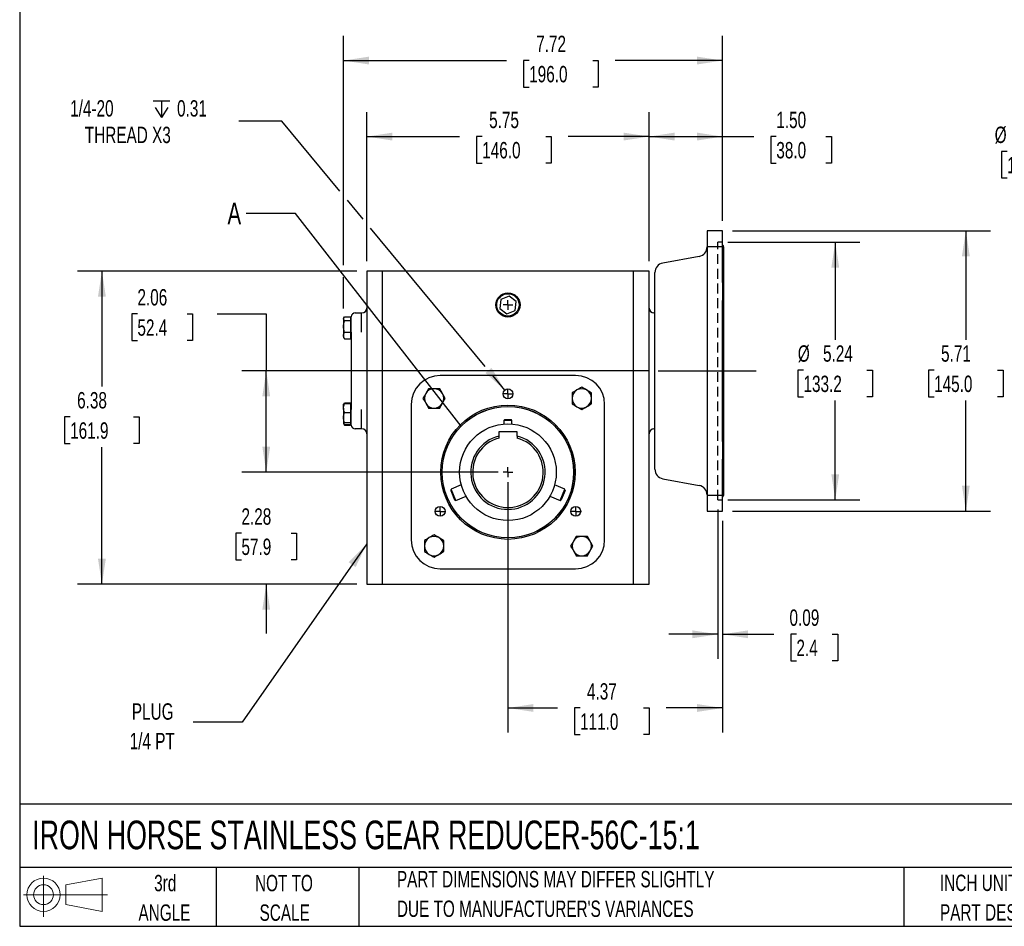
# Model space of a CAD drawing. Header units: inches. Extents: x 1 to 43, y 1 to 33.
# Tile 1 of 10: x 1 to 21, y 1 to 19.5. Entities that reach past the tile are written whole.
import ezdxf

# ---------------------------------------------------------------- set-up
doc = ezdxf.new("R2010")
doc.units = ezdxf.units.IN
doc.header["$LTSCALE"] = 4
doc.header["$MEASUREMENT"] = 0
doc.linetypes.add('CENTERX2', pattern=[0.8, 0.5, -0.1, 0.1, -0.1])
doc.linetypes.add('HIDDEN', pattern=[0.075, 0.05, -0.025])
for name, color, linetype in [('CENTER', 40, 'CENTERX2'), ('HIDDEN', 102, 'HIDDEN'), ('SLD-DEFPOINTS', 7, 'Continuous')]:
    doc.layers.add(name, color=color, linetype=linetype)
doc.layers.add('DIMENSIONS', color=140, linetype='Continuous', lineweight=25)
doc.layers.add('TEXT', color=140, linetype='Continuous', lineweight=25)
doc.styles.add('SLDTEXTSTYLE0', font='TXT', dxfattribs={"width": 0.7})
doc.dimstyles.new('SLDDIMSTYLE0', dxfattribs={"dimtxt": 0.339844, "dimasz": 0.52, "dimexe": 0, "dimexo": 0.0625, "dimgap": 0.084961, "dimtad": 0, "dimtih": 1, "dimtoh": 1, "dimrnd": 1e-09, "dimzin": 12, "dimdsep": 46, "dimtxsty": 'SLDTEXTSTYLE0', "dimsah": 1, "dimcen": 0.09, "dimadec": 0, "dimazin": 3, "dimtfac": 1, "dimtofl": 0, "dimtmove": 0, "dimatfit": 3, "dimfxl": 0, "dimfrac": 2, "dimtolj": 1, "dimtzin": 12, "dimarcsym": 0})
doc.dimstyles.new('SLDDIMSTYLE1', dxfattribs={"dimtxt": 0.339844, "dimasz": 0.52, "dimexe": 0, "dimexo": 0.0625, "dimgap": 0.084961, "dimtad": 0, "dimtih": 1, "dimtoh": 1, "dimrnd": 1e-09, "dimdsep": 46, "dimtxsty": 'SLDTEXTSTYLE0', "dimsah": 1, "dimcen": 0.09, "dimadec": 0, "dimazin": 2, "dimtfac": 1, "dimtmove": 0, "dimatfit": 0, "dimfxl": 0, "dimfrac": 2, "dimtolj": 1, "dimtzin": 12, "dimarcsym": 0})
doc.dimstyles.new('SLDDIMSTYLE2', dxfattribs={"dimtxt": 0.339844, "dimasz": 0.52, "dimexe": 0, "dimexo": 0.0625, "dimgap": 0.084961, "dimtad": 0, "dimtih": 1, "dimtoh": 1, "dimrnd": 1e-09, "dimzin": 4, "dimdsep": 46, "dimtxsty": 'SLDTEXTSTYLE0', "dimsah": 1, "dimcen": 0.09, "dimadec": 0, "dimazin": 1, "dimtfac": 1, "dimtofl": 0, "dimtmove": 0, "dimatfit": 3, "dimfxl": 0, "dimfrac": 2, "dimtolj": 1, "dimtzin": 12, "dimarcsym": 0})
doc.dimstyles.new('SLDDIMSTYLE3', dxfattribs={"dimtxt": 0.339844, "dimasz": 0.52, "dimexe": 0, "dimexo": 0.0625, "dimgap": 0.084961, "dimtad": 0, "dimtih": 1, "dimtoh": 1, "dimrnd": 1e-09, "dimzin": 12, "dimdsep": 46, "dimtxsty": 'SLDTEXTSTYLE0', "dimsah": 1, "dimcen": 0.09, "dimadec": 0, "dimazin": 3, "dimtfac": 1, "dimtmove": 0, "dimatfit": 0, "dimfxl": 0, "dimfrac": 2, "dimtolj": 1, "dimtzin": 12, "dimarcsym": 0})
doc.dimstyles.new('SLDDIMSTYLE4', dxfattribs={"dimtxt": 0.339844, "dimasz": 0.52, "dimexe": 0, "dimexo": 0.0625, "dimgap": 0.084961, "dimtad": 0, "dimtih": 1, "dimtoh": 1, "dimrnd": 1e-09, "dimzin": 12, "dimdsep": 46, "dimtxsty": 'SLDTEXTSTYLE0', "dimsah": 1, "dimcen": 0, "dimadec": 0, "dimazin": 3, "dimtfac": 1, "dimtofl": 0, "dimtmove": 0, "dimatfit": 3, "dimfxl": 0, "dimfrac": 2, "dimtolj": 1, "dimtzin": 12, "dimarcsym": 0})
doc.dimstyles.new('SLDDIMSTYLE5', dxfattribs={"dimtxt": 0.18, "dimasz": 0.52, "dimexe": 0, "dimexo": 0.0625, "dimgap": 0, "dimtad": 0, "dimtih": 1, "dimtoh": 1, "dimdec": 0, "dimrnd": 1e-09, "dimzin": 0, "dimdsep": 46, "dimtxsty": 'Standard', "dimsah": 1, "dimcen": 0.09, "dimadec": 0, "dimazin": 0, "dimtfac": 0.52, "dimtdec": 0, "dimtofl": 0, "dimtmove": 0, "dimatfit": 3, "dimfxl": 0, "dimfrac": 2, "dimtolj": 1, "dimtzin": 0, "dimarcsym": 0})
doc.dimstyles.new('SLDDIMSTYLE6', dxfattribs={"dimtxt": 0.18, "dimasz": 0.52, "dimexe": 0, "dimexo": 0.0625, "dimgap": 0, "dimtad": 0, "dimtih": 1, "dimtoh": 1, "dimdec": 0, "dimrnd": 1e-09, "dimzin": 0, "dimdsep": 46, "dimtxsty": 'Standard', "dimblk1": 'NONE', "dimblk2": 'NONE', "dimsah": 1, "dimcen": 0.09, "dimadec": 0, "dimazin": 0, "dimtfac": 0.52, "dimtdec": 0, "dimtofl": 0, "dimtmove": 0, "dimatfit": 3, "dimldrblk": 'NONE', "dimfxl": 0, "dimfrac": 2, "dimtolj": 1, "dimtzin": 0, "dimarcsym": 0})
doc.dimstyles.new('SLDDIMSTYLE8', dxfattribs={"dimtxt": 0.339844, "dimasz": 0.52, "dimexe": 0, "dimexo": 0.0625, "dimgap": 0.084961, "dimtad": 0, "dimtih": 1, "dimtoh": 1, "dimrnd": 1e-09, "dimdsep": 46, "dimtxsty": 'SLDTEXTSTYLE0', "dimsah": 1, "dimcen": 0, "dimadec": 0, "dimazin": 2, "dimtfac": 1, "dimtofl": 0, "dimtmove": 0, "dimatfit": 3, "dimfxl": 0, "dimfrac": 2, "dimtolj": 1, "dimtzin": 12, "dimarcsym": 0})

# ---------------------------------------------------------------- blocks, each defined once
blk = doc.blocks.new('Block11')
at = {"color": 7, "linetype": 'Continuous', "lineweight": 18}
for p, q in [((0.408, 0.836), (0.408, 0)), ((0.863, 0.656), (1.602, 0.792)), ((0.863, 0.251), (0.863, 0.656)), ((1.602, 0.792), (1.602, 0.115)), ((0, 0.454), (1.712, 0.454)), ((0.863, 0.251), (1.602, 0.115))]:
    blk.add_line(p, q, dxfattribs=at)
for radius in [0.339, 0.202]:
    blk.add_circle((0.408, 0.454), radius, dxfattribs=at)
blk = doc.blocks.new('Block12')
at = {"layer": 'SLD-DEFPOINTS'}
blk.add_blockref('Block11', (0, 0), dxfattribs=at)
blk = doc.blocks.new('SW_NOTE_0_2')
at = {"layer": 'TEXT', "color": 0, "char_height": 0.33333, "attachment_point": 1, "style": 'SLDTEXTSTYLE0'}
for s, insert in [('PART DIMENSIONS MAY DIFFER SLIGHTLY', (0, 0.43)), ("DUE TO MANUFACTURER'S VARIANCES", (0, -0.172))]:
    blk.add_mtext(s, dxfattribs=dict(at, insert=insert))
blk = doc.blocks.new('SW_NOTE_0_3')
at = {"layer": 'TEXT', "color": 0, "char_height": 0.3333, "attachment_point": 2, "style": 'SLDTEXTSTYLE0'}
for s, insert in [('NOT TO', (0.828, 0.43)), ('SCALE', (0.843, -0.172))]:
    blk.add_mtext(s, dxfattribs=dict(at, insert=insert))
blk = doc.blocks.new('SW_NOTE_0_4')
at = {"layer": 'TEXT', "color": 0, "char_height": 0.3333, "attachment_point": 2, "style": 'SLDTEXTSTYLE0'}
for s, insert in [('3rd', (0.365, 0.43)), ('ANGLE', (0.349, -0.172))]:
    blk.add_mtext(s, dxfattribs=dict(at, insert=insert))
blk = doc.blocks.new('SW_NOTE_0_5')
at = {"layer": 'TEXT', "color": 0, "char_height": 0.33333, "attachment_point": 1, "style": 'SLDTEXTSTYLE0'}
for s, insert in [('INCH UNITS USED FOR', (0, 0.43)), ('PART DESIGN', (0, -0.172))]:
    blk.add_mtext(s, dxfattribs=dict(at, insert=insert))
blk = doc.blocks.new('_D')
at = {"layer": 'DIMENSIONS'}
for p, q in [((15.417, 14.929), (18.105, 14.929)), ((17.605, 14.929), (17.605, 12.938)), ((16.958, 12.322), (16.844, 12.322)), ((16.844, 12.322), (16.844, 11.782)), ((18.251, 12.322), (18.365, 12.322)), ((18.365, 12.322), (18.365, 11.782)), ((16.844, 11.782), (16.958, 11.782)), ((17.605, 9.685), (17.605, 11.706)), ((18.365, 11.782), (18.251, 11.782)), ((15.417, 9.685), (18.105, 9.685))]:
    blk.add_line(p, q, dxfattribs=at)
for points in [[(17.605, 14.929), (17.525, 14.409), (17.685, 14.409)], [(17.605, 9.685), (17.685, 10.205), (17.525, 10.205)]]:
    blk.add_solid(points, dxfattribs=at)
at = {"layer": 'DIMENSIONS', "char_height": 0.3333, "attachment_point": 1, "style": 'SLDTEXTSTYLE0'}
for s, insert in [('%%c', (16.843, 12.828)), ('5.24', (17.356, 12.828)), ('133.2', (16.958, 12.211))]:
    blk.add_mtext(s, dxfattribs=dict(at, insert=insert))
blk = doc.blocks.new('_D_1')
at = {"layer": 'DIMENSIONS'}
for p, q in [((15.217, 9.485), (15.217, 6.445)), ((15.311, 9.253), (15.311, 6.445)), ((15.217, 6.945), (14.217, 6.945)), ((15.311, 6.945), (16.354, 6.945)), ((16.814, 6.945), (16.7, 6.945)), ((16.7, 6.945), (16.7, 6.405)), ((17.541, 6.945), (17.656, 6.945)), ((17.656, 6.945), (17.656, 6.405)), ((16.7, 6.405), (16.814, 6.405)), ((17.656, 6.405), (17.541, 6.405))]:
    blk.add_line(p, q, dxfattribs=at)
for points in [[(15.217, 6.945), (14.697, 7.025), (14.697, 6.865)], [(15.311, 6.945), (15.831, 6.865), (15.831, 7.025)]]:
    blk.add_solid(points, dxfattribs=at)
at = {"layer": 'DIMENSIONS', "char_height": 0.3333, "attachment_point": 1, "style": 'SLDTEXTSTYLE0'}
for s, insert in [('0.09', (16.673, 7.451)), ('2.4', (16.814, 6.835))]:
    blk.add_mtext(s, dxfattribs=dict(at, insert=insert))
blk = doc.blocks.new('_D_2')
at = {"layer": 'DIMENSIONS'}
for p, q in [((15.511, 15.162), (20.764, 15.162)), ((20.264, 15.162), (20.264, 12.938)), ((19.617, 12.322), (19.503, 12.322)), ((19.503, 12.322), (19.503, 11.782)), ((20.91, 12.322), (21.024, 12.322)), ((21.024, 12.322), (21.024, 11.782)), ((19.503, 11.782), (19.617, 11.782)), ((20.264, 9.453), (20.264, 11.706)), ((21.024, 11.782), (20.91, 11.782)), ((15.511, 9.453), (20.764, 9.453))]:
    blk.add_line(p, q, dxfattribs=at)
for points in [[(20.264, 15.162), (20.184, 14.642), (20.344, 14.642)], [(20.264, 9.453), (20.344, 9.973), (20.184, 9.973)]]:
    blk.add_solid(points, dxfattribs=at)
at = {"layer": 'DIMENSIONS', "char_height": 0.3333, "attachment_point": 1, "style": 'SLDTEXTSTYLE0'}
for s, insert in [('5.71', (19.759, 12.828)), ('145.0', (19.617, 12.211))]:
    blk.add_mtext(s, dxfattribs=dict(at, insert=insert))
blk = doc.blocks.new('_D_3')
at = {"layer": 'DIMENSIONS'}
for p, q in [((13.815, 14.539), (13.815, 17.578)), ((15.311, 15.362), (15.311, 17.578)), ((13.815, 17.078), (15.311, 17.078)), ((15.311, 17.078), (15.944, 17.078)), ((16.405, 17.078), (16.291, 17.078)), ((16.291, 17.078), (16.291, 16.538)), ((17.415, 17.078), (17.529, 17.078)), ((17.529, 17.078), (17.529, 16.538)), ((16.291, 16.538), (16.405, 16.538)), ((17.529, 16.538), (17.415, 16.538))]:
    blk.add_line(p, q, dxfattribs=at)
for points in [[(13.815, 17.078), (14.335, 16.998), (14.335, 17.158)], [(15.311, 17.078), (14.791, 17.158), (14.791, 16.998)]]:
    blk.add_solid(points, dxfattribs=at)
at = {"layer": 'DIMENSIONS', "char_height": 0.3333, "attachment_point": 1, "style": 'SLDTEXTSTYLE0'}
for s, insert in [('1.50', (16.405, 17.584)), ('38.0', (16.405, 16.968))]:
    blk.add_mtext(s, dxfattribs=dict(at, insert=insert))
blk = doc.blocks.new('_D_4')
at = {"layer": 'DIMENSIONS'}
for p, q in [((8.067, 14.539), (8.067, 17.578)), ((13.815, 14.539), (13.815, 17.578)), ((8.067, 17.078), (9.957, 17.078)), ((10.417, 17.078), (10.303, 17.078)), ((10.303, 17.078), (10.303, 16.538)), ((11.71, 17.078), (11.824, 17.078)), ((11.824, 17.078), (11.824, 16.538)), ((13.815, 17.078), (12.17, 17.078)), ((10.303, 16.538), (10.417, 16.538)), ((11.824, 16.538), (11.71, 16.538))]:
    blk.add_line(p, q, dxfattribs=at)
for points in [[(8.067, 17.078), (8.587, 16.998), (8.587, 17.158)], [(13.815, 17.078), (13.295, 17.158), (13.295, 16.998)]]:
    blk.add_solid(points, dxfattribs=at)
at = {"layer": 'DIMENSIONS', "char_height": 0.3333, "attachment_point": 1, "style": 'SLDTEXTSTYLE0'}
for s, insert in [('5.75', (10.558, 17.584)), ('146.0', (10.417, 16.968))]:
    blk.add_mtext(s, dxfattribs=dict(at, insert=insert))
blk = doc.blocks.new('_D_5')
at = {"layer": 'DIMENSIONS'}
for p, q in [((7.595, 14.459), (7.595, 19.126)), ((15.311, 15.362), (15.311, 19.126)), ((7.595, 18.626), (10.913, 18.626)), ((11.373, 18.626), (11.259, 18.626)), ((11.259, 18.626), (11.259, 18.086)), ((12.666, 18.626), (12.78, 18.626)), ((12.78, 18.626), (12.78, 18.086)), ((15.311, 18.626), (13.127, 18.626)), ((11.259, 18.086), (11.373, 18.086)), ((12.78, 18.086), (12.666, 18.086)), ((7.595, 13.581), (7.595, 14.219))]:
    blk.add_line(p, q, dxfattribs=at)
for points in [[(7.595, 18.626), (8.115, 18.546), (8.115, 18.706)], [(15.311, 18.626), (14.791, 18.706), (14.791, 18.546)]]:
    blk.add_solid(points, dxfattribs=at)
at = {"layer": 'DIMENSIONS', "char_height": 0.3333, "attachment_point": 1, "style": 'SLDTEXTSTYLE0'}
for s, insert in [('7.72', (11.515, 19.132)), ('196.0', (11.373, 18.516))]:
    blk.add_mtext(s, dxfattribs=dict(at, insert=insert))
blk = doc.blocks.new('_D_6')
at = {"layer": 'DIMENSIONS'}
for p, q in [((7.867, 14.339), (2.174, 14.339)), ((2.674, 14.339), (2.674, 11.987)), ((2.027, 11.371), (1.913, 11.371)), ((1.913, 11.371), (1.913, 10.831)), ((3.32, 11.371), (3.434, 11.371)), ((3.434, 11.371), (3.434, 10.831)), ((1.913, 10.831), (2.027, 10.831)), ((3.434, 10.831), (3.32, 10.831)), ((2.674, 7.964), (2.674, 10.755)), ((7.867, 7.964), (2.174, 7.964))]:
    blk.add_line(p, q, dxfattribs=at)
for points in [[(2.674, 14.339), (2.594, 13.819), (2.754, 13.819)], [(2.674, 7.964), (2.754, 8.484), (2.594, 8.484)]]:
    blk.add_solid(points, dxfattribs=at)
at = {"layer": 'DIMENSIONS', "char_height": 0.3333, "attachment_point": 1, "style": 'SLDTEXTSTYLE0'}
for s, insert in [('6.38', (2.169, 11.877)), ('161.9', (2.027, 11.26))]:
    blk.add_mtext(s, dxfattribs=dict(at, insert=insert))
blk = doc.blocks.new('_D_7')
at = {"layer": 'DIMENSIONS'}
for p, q in [((3.397, 13.467), (3.283, 13.467)), ((3.283, 13.467), (3.283, 12.927)), ((4.407, 13.467), (4.521, 13.467)), ((4.521, 13.467), (4.521, 12.927)), ((5.02, 13.467), (6.02, 13.467)), ((6.02, 13.467), (6.02, 12.307)), ((3.283, 12.927), (3.397, 12.927)), ((4.521, 12.927), (4.407, 12.927)), ((13.796, 12.307), (5.52, 12.307)), ((6.02, 10.245), (6.02, 12.307)), ((10.741, 10.245), (5.52, 10.245))]:
    blk.add_line(p, q, dxfattribs=at)
for points in [[(6.02, 12.307), (5.94, 11.787), (6.1, 11.787)], [(6.02, 10.245), (6.1, 10.765), (5.94, 10.765)]]:
    blk.add_solid(points, dxfattribs=at)
at = {"layer": 'DIMENSIONS', "char_height": 0.3333, "attachment_point": 1, "style": 'SLDTEXTSTYLE0'}
for s, insert in [('2.06', (3.397, 13.973)), ('52.4', (3.397, 13.357))]:
    blk.add_mtext(s, dxfattribs=dict(at, insert=insert))
blk = doc.blocks.new('_D_8')
at = {"layer": 'DIMENSIONS'}
for p, q in [((10.941, 10.045), (10.941, 4.945)), ((15.311, 9.253), (15.311, 4.945)), ((10.941, 5.445), (11.948, 5.445)), ((12.409, 5.445), (12.295, 5.445)), ((12.295, 5.445), (12.295, 4.904)), ((13.701, 5.445), (13.816, 5.445)), ((13.816, 5.445), (13.816, 4.904)), ((15.311, 5.445), (14.162, 5.445)), ((12.295, 4.904), (12.409, 4.904)), ((13.816, 4.904), (13.701, 4.904))]:
    blk.add_line(p, q, dxfattribs=at)
for points in [[(10.941, 5.445), (11.461, 5.365), (11.461, 5.525)], [(15.311, 5.445), (14.791, 5.525), (14.791, 5.365)]]:
    blk.add_solid(points, dxfattribs=at)
at = {"layer": 'DIMENSIONS', "char_height": 0.3333, "attachment_point": 1, "style": 'SLDTEXTSTYLE0'}
for s, insert in [('4.37', (12.55, 5.95)), ('111.0', (12.409, 5.334))]:
    blk.add_mtext(s, dxfattribs=dict(at, insert=insert))
blk = doc.blocks.new('_D_9')
at = {"layer": 'DIMENSIONS'}
for p, q in [((6.02, 10.245), (6.02, 11.245)), ((10.741, 10.245), (5.52, 10.245)), ((5.515, 9.004), (5.401, 9.004)), ((5.401, 9.004), (5.401, 8.464)), ((6.525, 9.004), (6.639, 9.004)), ((6.639, 9.004), (6.639, 8.464)), ((5.401, 8.464), (5.515, 8.464)), ((6.639, 8.464), (6.525, 8.464)), ((7.867, 7.964), (5.52, 7.964)), ((6.02, 7.964), (6.02, 6.964))]:
    blk.add_line(p, q, dxfattribs=at)
for points in [[(6.02, 10.245), (6.1, 10.765), (5.94, 10.765)], [(6.02, 7.964), (5.94, 7.444), (6.1, 7.444)]]:
    blk.add_solid(points, dxfattribs=at)
at = {"layer": 'DIMENSIONS', "char_height": 0.3333, "attachment_point": 1, "style": 'SLDTEXTSTYLE0'}
for s, insert in [('2.28', (5.515, 9.51)), ('57.9', (5.515, 8.893))]:
    blk.add_mtext(s, dxfattribs=dict(at, insert=insert))
blk = doc.blocks.new('SW_SYMBOL_HOLE_DEPTH')
at = {"layer": 'DIMENSIONS', "color": 0}
for p, q in [((0, 137.8), (126, 137.8)), ((15.7, 87.4), (63, 11.8)), ((63, 137.8), (63, 11.8)), ((110.2, 87.4), (63, 11.8))]:
    blk.add_line(p, q, dxfattribs=at)
blk = doc.blocks.new('_D_10')
at = {"layer": 'DIMENSIONS'}
for p, q in [((6.339, 17.389), (5.464, 17.389)), ((7.518, 15.967), (6.339, 17.389)), ((7.991, 15.397), (7.671, 15.782)), ((10.477, 12.4), (8.144, 15.213)), ((10.877, 11.917), (10.63, 12.215))]:
    blk.add_line(p, q, dxfattribs=at)
blk.add_solid([(10.877, 11.917), (10.607, 12.369), (10.483, 12.266)], dxfattribs=at)
at = {"layer": 'DIMENSIONS', "xscale": 0.002688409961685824, "yscale": 0.002688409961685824, "zscale": 0.002688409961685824}
blk.add_blockref('SW_SYMBOL_HOLE_DEPTH', (3.718, 17.434), dxfattribs=at)
at = {"layer": 'DIMENSIONS', "char_height": 0.3333, "attachment_point": 1, "style": 'SLDTEXTSTYLE0'}
for s, insert in [('1/4-20', (2.027, 17.819)), ('0.31', (4.204, 17.819)), ('THREAD X3', (2.326, 17.279))]:
    blk.add_mtext(s, dxfattribs=dict(at, insert=insert))
blk = doc.blocks.new('SW_NOTE_0_6')
at = {"layer": 'TEXT', "color": 0, "char_height": 0.3333, "attachment_point": 2, "style": 'SLDTEXTSTYLE0'}
for s, insert in [('PLUG', (-0.822, 0.381)), ('1/4 PT', (-0.832, -0.221))]:
    blk.add_mtext(s, dxfattribs=dict(at, insert=insert))
blk = doc.blocks.new('SW_CENTERMARKSYMBOL_0')
at = {"layer": 'CENTER', "color": 0}
for q in [(-0.1, 0), (0, 0.1), (0, -0.1), (0.1, 0)]:
    blk.add_line((0, 0), q, dxfattribs=at)
blk = doc.blocks.new('SW_CENTERMARKSYMBOL_1')
at = {"layer": 'CENTER', "color": 0}
for q in [(-0.1, 0), (0, 0.1), (0, -0.1), (0.1, 0)]:
    blk.add_line((0, 0), q, dxfattribs=at)
blk = doc.blocks.new('SW_CENTERMARKSYMBOL_2')
at = {"layer": 'CENTER', "color": 0}
for q in [(-0.1, 0), (0, 0.1), (0, -0.1), (0.1, 0)]:
    blk.add_line((0, 0), q, dxfattribs=at)
blk = doc.blocks.new('SW_CENTERMARKSYMBOL_3')
at = {"layer": 'CENTER', "color": 0}
for q in [(-0.1, 0), (0, 0.1), (0, -0.1), (0.1, 0)]:
    blk.add_line((0, 0), q, dxfattribs=at)
blk = doc.blocks.new('SW_CENTERMARKSYMBOL_4')
at = {"layer": 'CENTER', "color": 0}
for q in [(-0.1, 0), (0, 0.1), (0, -0.1), (0.1, 0)]:
    blk.add_line((0, 0), q, dxfattribs=at)
blk = doc.blocks.new('_None')
blk = doc.blocks.new('_D_14')
at = {"layer": 'DIMENSIONS'}
for p, q in [((21.107, 16.776), (20.993, 16.776)), ((20.993, 16.776), (20.993, 16.236)), ((22.117, 16.776), (22.231, 16.776)), ((22.231, 16.776), (22.231, 16.236)), ((23.499, 16.282), (22.624, 16.282)), ((25.348, 14.524), (23.499, 16.282)), ((20.993, 16.236), (21.107, 16.236)), ((22.231, 16.236), (22.117, 16.236))]:
    blk.add_line(p, q, dxfattribs=at)
blk.add_solid([(25.348, 14.524), (25.026, 14.94), (24.916, 14.824)], dxfattribs=at)
at = {"layer": 'DIMENSIONS', "char_height": 0.3333, "attachment_point": 1, "style": 'SLDTEXTSTYLE0'}
for s, insert in [('%%c', (20.851, 17.281)), ('0.41', (21.364, 17.281)), ('10.3', (21.107, 16.665)), ('X4', (21.319, 16.049))]:
    blk.add_mtext(s, dxfattribs=dict(at, insert=insert))

msp = doc.modelspace()

# ---------------------------------------------------------------- linework, layer by layer
for p, q in [((15.3112758, 15.1615197), (14.9963151, 15.1615197)), ((14.9963151, 15.1615197), (14.9963151, 14.8342358)), ((15.3112758, 14.8342358), (15.3112758, 15.1615197)), ((14.8353091, 14.6395778), (14.0943291, 14.5023593)), ((15.3112758, 14.8342358), (14.9963151, 14.8342358)), ((14.9963151, 14.8342358), (14.9963151, 14.7866613)), ((14.9963151, 14.7866613), (14.9963151, 14.438634)), ((15.3112758, 14.7866613), (15.3112758, 14.8342358)), ((15.3112758, 14.438634), (15.3112758, 14.7866613)), ((15.3348978, 9.787504), (15.3348978, 14.8268741)), ((14.9963151, 14.438634), (14.9963151, 14.2271184)), ((15.3112758, 14.2271184), (15.3112758, 14.438634)), ((8.0671813, 14.3394725), (8.0671813, 7.9642756)), ((8.3821419, 14.3394725), (8.0671813, 14.3394725)), ((8.3821419, 14.3394725), (8.3821419, 7.9642756)), ((13.5002521, 14.3394725), (8.3821419, 14.3394725)), ((13.5002521, 7.9642756), (13.5002521, 14.3394725)), ((13.8152128, 14.3394725), (13.5002521, 14.3394725)), ((13.8152128, 7.9642756), (13.8152128, 14.3394725)), ((14.9963151, 14.2271184), (14.9963151, 14.1051087)), ((14.9963151, 14.1051087), (14.9963151, 13.7409618)), ((15.3112758, 14.1051087), (15.3112758, 14.2271184)), ((15.3112758, 14.1051087), (15.3112758, 13.7409618)), ((10.7968878, 13.7611378), (10.7732239, 13.5808415)), ((10.9648609, 13.8307924), (10.7968878, 13.7611378)), ((11.1091701, 13.7201507), (10.9648609, 13.8307924)), ((11.0855063, 13.5398544), (11.1091701, 13.7201507)), ((14.9963151, 13.7409618), (14.9963151, 10.8734163)), ((15.3112758, 10.8734163), (15.3112758, 13.7409618)), ((7.8309608, 13.4882914), (7.949071, 13.4882914)), ((7.949071, 13.4882914), (7.949071, 13.1733307)), ((7.949071, 13.4882914), (7.9687561, 13.4882914)), ((10.7732239, 13.5808415), (10.9175332, 13.4701998)), ((10.9175332, 13.4701998), (11.0855063, 13.5398544)), ((13.933323, 13.4882914), (13.913638, 13.4882914)), ((7.6039228, 13.3968677), (7.5947403, 13.3809632)), ((7.5947403, 13.3809632), (7.5947403, 13.3665746)), ((7.5947403, 13.3665746), (7.5947403, 13.2113647)), ((7.6123223, 13.4092273), (7.7325356, 13.4092273)), ((7.7325356, 13.323922), (7.6123223, 13.323922)), ((7.7325356, 13.4092273), (7.7325356, 13.3665746)), ((7.7522207, 13.3809632), (7.7325356, 13.3809632)), ((7.7325356, 13.3665746), (7.7325356, 13.323922)), ((7.7325356, 13.323922), (7.7325356, 13.2113647)), ((7.7522207, 13.2450293), (7.7522207, 13.3713005)), ((7.5947403, 13.2113647), (7.5947403, 13.0289029)), ((7.6123223, 13.0988075), (7.7325356, 13.0988075)), ((7.7325356, 13.2113647), (7.7325356, 13.0988075)), ((7.7325356, 13.0988075), (7.7325356, 13.0289029)), ((7.7522207, 13.0945906), (7.7522207, 11.5197874)), ((7.949071, 13.1733307), (7.949071, 13.0945906)), ((7.5947403, 13.0289029), (7.5947403, 12.9872624)), ((7.5947403, 12.9872624), (7.6039228, 12.9713579)), ((7.6045889, 12.9717424), (7.6123223, 12.9589983)), ((7.6123223, 12.9589983), (7.7325356, 12.9589983)), ((7.7325356, 13.0289029), (7.7325356, 12.9589983)), ((7.7325356, 12.9872624), (7.7522207, 12.9872624)), ((12.3191498, 12.2138819), (9.5632443, 12.2138819)), ((7.6039228, 11.6430202), (7.5947403, 11.6271156)), ((7.6123223, 11.6553798), (7.7325356, 11.6553798)), ((7.6123223, 11.6409541), (7.7325356, 11.6409541)), ((7.7325356, 11.6553798), (7.7325356, 11.6409541)), ((7.7325356, 11.6409541), (7.7325356, 11.5513436)), ((7.5947403, 11.5513436), (7.5947403, 11.6271094)), ((7.5947403, 11.5513436), (7.5947403, 11.3563887)), ((7.6123223, 11.4617331), (7.7325356, 11.4617331)), ((7.7522207, 11.6271156), (7.7325356, 11.6271156)), ((7.7325356, 11.5513436), (7.7325356, 11.4617331)), ((7.7325356, 11.4617331), (7.7325356, 11.3563887)), ((7.949071, 11.5197874), (7.949071, 11.4410473)), ((7.949071, 11.4410473), (7.949071, 11.1260867)), ((8.9726931, 11.6233307), (8.9726931, 8.8674252)), ((12.909701, 8.8674252), (12.909701, 11.6233307)), ((7.5947403, 11.3563887), (7.5947403, 11.2353104)), ((7.5947403, 11.2334149), (7.6039228, 11.2175103)), ((7.7325356, 11.2510443), (7.6123223, 11.2510443)), ((7.7325356, 11.3563887), (7.7325356, 11.2510443)), ((7.7325356, 11.2510443), (7.7325356, 11.2353104)), ((7.7325356, 11.2353104), (7.7325356, 11.2195764)), ((7.7325356, 11.2334149), (7.7522207, 11.2334149)), ((7.7522207, 11.2430775), (7.7522207, 11.3693487)), ((10.879197, 11.3191619), (10.859197, 11.2991619)), ((10.859197, 11.2991619), (10.859197, 11.2262082)), ((11.023197, 11.2991619), (10.859197, 11.2991619)), ((10.879197, 11.3191619), (11.003197, 11.3191619)), ((11.023197, 11.2991619), (11.003197, 11.3191619)), ((11.023197, 11.2262082), (11.023197, 11.2991619)), ((7.6045889, 11.2178949), (7.6123223, 11.2051507)), ((7.6123223, 11.2051507), (7.6053886, 11.2237664)), ((7.6123223, 11.2195764), (7.7325356, 11.2195764)), ((7.6123223, 11.2051507), (7.7325356, 11.2051507)), ((7.7325356, 11.2195764), (7.7325356, 11.2051507)), ((7.949071, 11.1260867), (7.8309608, 11.1260867)), ((7.9687561, 11.1260867), (7.949071, 11.1260867)), ((11.128697, 11.0691619), (10.753697, 11.0691619)), ((10.753697, 11.0691619), (10.753697, 10.9799458)), ((11.128697, 10.9799458), (11.128697, 11.0691619)), ((13.913638, 11.1260867), (13.933323, 11.1260867)), ((14.9963151, 10.8734163), (14.9963151, 10.5092694)), ((15.3112758, 10.8734163), (15.3112758, 10.5092694)), ((14.9963151, 10.5092694), (14.9963151, 10.3872596)), ((15.3112758, 10.3872596), (15.3112758, 10.5092694)), ((14.9963151, 10.3872596), (14.9963151, 10.175744)), ((15.3112758, 10.175744), (15.3112758, 10.3872596)), ((14.0943291, 10.1120187), (14.8353091, 9.9748002)), ((14.9963151, 10.175744), (14.9963151, 9.8277168)), ((15.3112758, 9.8277168), (15.3112758, 10.175744)), ((9.785861, 9.9021212), (9.7750371, 9.8759899)), ((9.7750371, 9.8759899), (9.8554006, 9.6819752)), ((9.9913945, 9.9872559), (9.785861, 9.9021212)), ((9.8815319, 9.6711513), (9.785861, 9.9021212)), ((12.096533, 9.9021212), (11.8909996, 9.9872559)), ((12.0008622, 9.6711513), (12.096533, 9.9021212)), ((12.107357, 9.8759899), (12.0269934, 9.6819752)), ((12.107357, 9.8759899), (12.096533, 9.9021212)), ((14.9963151, 9.8277168), (14.9963151, 9.7801423)), ((15.3112758, 9.7801423), (15.3112758, 9.8277168)), ((9.8554006, 9.6819752), (9.8815319, 9.6711513)), ((9.8815319, 9.6711513), (10.0870653, 9.756286)), ((11.7953287, 9.756286), (12.0008622, 9.6711513)), ((12.0008622, 9.6711513), (12.0269934, 9.6819752)), ((14.9963151, 9.7801423), (15.3112758, 9.7801423)), ((14.9963151, 9.7801423), (14.9963151, 9.4528583)), ((15.3112758, 9.4528583), (15.3112758, 9.7801423)), ((14.9963151, 9.4528583), (15.3112758, 9.4528583)), ((9.5632443, 8.2768741), (12.3191498, 8.2768741)), ((8.0671813, 7.9642756), (8.3821419, 7.9642756)), ((8.3821419, 7.9642756), (13.5002521, 7.9642756)), ((13.5002521, 7.9642756), (13.8152128, 7.9642756))]:
    msp.add_line(p, q)
for centre, radius in [((10.941197, 13.6504961), 0.2458145), ((10.941197, 13.6504961), 0.2453067), ((10.941197, 13.6504961), 0.2283465), ((10.941197, 11.8398662), 0.1005), ((10.941197, 10.245378), 1.3672418), ((10.941197, 10.245378), 1.3385827), ((10.941197, 10.245378), 0.984252), ((9.5603298, 9.4481339), 0.1005), ((12.3220643, 9.4481339), 0.1005)]:
    msp.add_circle(centre, radius)
for centre, radius, start, end in [((15.2758427, 14.8268741), 0.0590551, 0, 53.13010235), ((14.7994647, 14.8331373), 0.1968504, 280.49147701, 0), ((14.1301734, 14.3087998), 0.1968504, 100.49147701, 180), ((7.8309608, 13.4095512), 0.0787402, 90, 180), ((7.9687561, 13.5867166), 0.0984252, 270, 0), ((13.913638, 13.5867166), 0.0984252, 180, 270), ((9.5632443, 11.6233307), 0.5905512, 90, 180), ((12.3191498, 11.6233307), 0.5905512, 0, 90), ((9.4378991, 11.7486759), 0.1968504, 150, 210), ((9.4378991, 11.7486759), 0.1968504, 90, 150), ((9.4378991, 11.7486759), 0.1968504, 30, 90), ((9.4378991, 11.7486759), 0.1968504, 330, 30), ((12.4444949, 11.7486759), 0.1968504, 120, 180), ((12.4444949, 11.7486759), 0.1968504, 60, 120), ((12.4444949, 11.7486759), 0.1968504, 0, 60), ((9.4378991, 11.7486759), 0.1968504, 210, 270), ((9.4378991, 11.7486759), 0.1968504, 270, 330), ((12.4444949, 11.7486759), 0.1968504, 180, 240), ((12.4444949, 11.7486759), 0.1968504, 300, 0), ((12.4444949, 11.7486759), 0.1968504, 240, 300), ((7.8309608, 11.2048268), 0.0787402, 180, 270), ((7.9687561, 11.0276615), 0.0984252, 0, 90), ((13.913638, 11.0276615), 0.0984252, 90, 180), ((10.941197, 10.245378), 0.7581201, 104.31911596, 75.68088404), ((10.941197, 10.245378), 0.71875, 105.12166531, 74.87833469), ((14.1301734, 10.3055782), 0.1968504, 180, 259.50852299), ((14.7994647, 9.7812408), 0.1968504, 0, 79.50852299), ((15.2758427, 9.787504), 0.0590551, 306.86989765, 0), ((9.5632443, 8.8674252), 0.5905512, 180, 270), ((9.4378991, 8.7420801), 0.1968504, 120, 180), ((9.4378991, 8.7420801), 0.1968504, 60, 120), ((9.4378991, 8.7420801), 0.1968504, 360, 60), ((12.4444949, 8.7420801), 0.1968504, 150, 210), ((12.4444949, 8.7420801), 0.1968504, 90, 150), ((12.3191498, 8.8674252), 0.5905512, 270, 0), ((12.4444949, 8.7420801), 0.1968504, 30, 90), ((12.4444949, 8.7420801), 0.1968504, 330, 30), ((9.4378991, 8.7420801), 0.1968504, 180, 240), ((9.4378991, 8.7420801), 0.1968504, 300, 360), ((12.4444949, 8.7420801), 0.1968504, 210, 270), ((12.4444949, 8.7420801), 0.1968504, 270, 330), ((9.4378991, 8.7420801), 0.1968504, 240, 300)]:
    msp.add_arc(centre, radius, start, end)
for points, knots in [([(13.933323, 12.307189), (13.933323, 12.8380342), (13.933323, 13.3471774), (13.933323, 14.0979058), (13.933323, 14.3087998), (13.933323, 14.3087998)], [0, 0, 0, 0, 0.5, 0.5, 1, 1, 1, 1]), ([(7.7522207, 13.3713005), (7.7522207, 13.3730561), (7.7522207, 13.3765618), (7.7522207, 13.3813657), (7.7522207, 13.3858224), (7.7522207, 13.3899005), (7.7522207, 13.3936083), (7.7522207, 13.3969437), (7.7522207, 13.4006396), (7.7522207, 13.404288), (7.7522207, 13.4073117), (7.7522207, 13.4092032), (7.7522207, 13.4094351), (7.7522207, 13.4095512)], [0, 0, 0, 0, 0.0716424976, 0.1430638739, 0.2143544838, 0.2856051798, 0.3569069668, 0.4283506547, 0.5000265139, 0.6252379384, 0.7499791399, 0.8747374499, 1, 1, 1, 1]), ([(7.7522207, 13.0945906), (7.7522207, 13.0983359), (7.7522207, 13.1058151), (7.7522207, 13.1170072), (7.7522207, 13.1281505), (7.7522207, 13.1392452), (7.7522207, 13.1502909), (7.7522207, 13.161288), (7.7522207, 13.1749435), (7.7522207, 13.1911169), (7.7522207, 13.2095729), (7.7522207, 13.2276246), (7.7522207, 13.23922), (7.7522207, 13.2450293)], [0, 0, 0, 0, 0.0716424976, 0.1430638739, 0.2143544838, 0.2856051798, 0.3569069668, 0.4283506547, 0.5000265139, 0.6252379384, 0.7499791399, 0.8747374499, 1, 1, 1, 1]), ([(13.933323, 10.3055782), (13.933323, 10.3055782), (13.933323, 10.5164722), (13.933323, 11.2672007), (13.933323, 11.7763438), (13.933323, 12.307189)], [0, 0, 0, 0, 0.5, 0.5, 1, 1, 1, 1]), ([(7.5990007, 11.6323053), (7.5991193, 11.6328885), (7.6007178, 11.6407441), (7.6067437, 11.648344), (7.6123223, 11.6553798)], [0, 0, 0, 0, 0.0742388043, 1, 1, 1, 1]), ([(7.7522207, 11.3693487), (7.7522207, 11.3726574), (7.7522207, 11.3792644), (7.7522207, 11.3893919), (7.7522207, 11.3996527), (7.7522207, 11.4100638), (7.7522207, 11.4206207), (7.7522207, 11.4313245), (7.7522207, 11.4448584), (7.7522207, 11.461284), (7.7522207, 11.4806473), (7.7522207, 11.5001661), (7.7522207, 11.5132382), (7.7522207, 11.5197874)], [0, 0, 0, 0, 0.0716424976, 0.1430638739, 0.2143544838, 0.2856051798, 0.3569069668, 0.4283506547, 0.5000265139, 0.6252379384, 0.7499791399, 0.8747374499, 1, 1, 1, 1]), ([(7.7522207, 11.2048268), (7.7522207, 11.2048648), (7.7522207, 11.2049407), (7.7522207, 11.2055575), (7.7522207, 11.206543), (7.7522207, 11.207933), (7.7522207, 11.2097179), (7.7522207, 11.2119002), (7.7522207, 11.2151176), (7.7522207, 11.2197578), (7.7522207, 11.22635), (7.7522207, 11.2340112), (7.7522207, 11.2400514), (7.7522207, 11.2430775)], [0, 0, 0, 0, 0.0716424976, 0.1430638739, 0.2143544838, 0.2856051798, 0.3569069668, 0.4283506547, 0.5000265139, 0.6252379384, 0.7499791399, 0.8747374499, 1, 1, 1, 1])]:
    msp.add_open_spline(points, degree=3, knots=knots)
for points in [[(7.5947403, 13.3665746), (7.5947403, 13.3811325), (7.6016031, 13.3952918), (7.6123223, 13.4092273)], [(7.6123223, 13.323922), (7.6016031, 13.3378575), (7.5947403, 13.3520168), (7.5947403, 13.3665746)], [(7.5947403, 13.2113647), (7.5947403, 13.2497817), (7.6016031, 13.2871473), (7.6123223, 13.323922)], [(7.6123223, 13.0988075), (7.6016031, 13.1355822), (7.5947403, 13.1729477), (7.5947403, 13.2113647)], [(7.5947403, 13.0289029), (7.5947403, 13.0527621), (7.6016031, 13.0759682), (7.6123223, 13.0988075)], [(7.6123223, 12.9589983), (7.6016031, 12.9818375), (7.5947403, 13.0050437), (7.5947403, 13.0289029)], [(9.2674217, 11.8471011), (9.2480264, 11.8135075), (9.229162, 11.7808334), (9.2105959, 11.7486759)], [(9.3242475, 11.9455263), (9.3056814, 11.9133688), (9.286817, 11.8806946), (9.2674217, 11.8471011)], [(9.4378991, 11.9455263), (9.3991086, 11.9455263), (9.3613798, 11.9455263), (9.3242475, 11.9455263)], [(9.5515508, 11.9455263), (9.5144185, 11.9455263), (9.4766897, 11.9455263), (9.4378991, 11.9455263)], [(9.6083766, 11.8471011), (9.5889813, 11.8806946), (9.5701169, 11.9133688), (9.5515508, 11.9455263)], [(9.6652024, 11.7486759), (9.6466363, 11.7808334), (9.6277719, 11.8135075), (9.6083766, 11.8471011)], [(12.3460697, 11.9191533), (12.3124761, 11.8997581), (12.279802, 11.8808936), (12.2476445, 11.8623275)], [(12.2476445, 11.8623275), (12.2476445, 11.8251952), (12.2476445, 11.7874664), (12.2476445, 11.7486759)], [(12.4444949, 11.9759791), (12.4123374, 11.957413), (12.3796633, 11.9385486), (12.3460697, 11.9191533)], [(12.5429201, 11.9191533), (12.5093265, 11.9385486), (12.4766524, 11.957413), (12.4444949, 11.9759791)], [(12.6413453, 11.8623275), (12.6091878, 11.8808936), (12.5765137, 11.8997581), (12.5429201, 11.9191533)], [(12.6413453, 11.7486759), (12.6413453, 11.7874664), (12.6413453, 11.8251952), (12.6413453, 11.8623275)], [(7.5947403, 11.5513436), (7.5947403, 11.5819286), (7.6016031, 11.6116765), (7.6123223, 11.6409541)], [(7.6123223, 11.6409541), (7.6016031, 11.6358135), (7.5947403, 11.6305903), (7.5947403, 11.6252201)], [(9.2105959, 11.7486759), (9.229162, 11.7165184), (9.2480264, 11.6838443), (9.2674217, 11.6502507)], [(9.2674217, 11.6502507), (9.286817, 11.6166571), (9.3056814, 11.583983), (9.3242475, 11.5518255)], [(9.5515508, 11.5518255), (9.5701169, 11.583983), (9.5889813, 11.6166571), (9.6083766, 11.6502507)], [(9.6083766, 11.6502507), (9.6277719, 11.6838443), (9.6466363, 11.7165184), (9.6652024, 11.7486759)], [(12.2476445, 11.7486759), (12.2476445, 11.7098854), (12.2476445, 11.6721565), (12.2476445, 11.6350242)], [(12.2476445, 11.6350242), (12.279802, 11.6164581), (12.3124761, 11.5975937), (12.3460697, 11.5781984)], [(12.5429201, 11.5781984), (12.5765137, 11.5975937), (12.6091878, 11.6164581), (12.6413453, 11.6350242)], [(12.6413453, 11.6350242), (12.6413453, 11.6721565), (12.6413453, 11.7098854), (12.6413453, 11.7486759)], [(7.6123223, 11.4617331), (7.6016031, 11.4910106), (7.5947403, 11.5207586), (7.5947403, 11.5513436)], [(7.5947403, 11.3563887), (7.5947403, 11.3923439), (7.6016031, 11.427315), (7.6123223, 11.4617331)], [(9.3242475, 11.5518255), (9.3613798, 11.5518255), (9.3991086, 11.5518255), (9.4378991, 11.5518255)], [(9.4378991, 11.5518255), (9.4766897, 11.5518255), (9.5144185, 11.5518255), (9.5515508, 11.5518255)], [(12.3460697, 11.5781984), (12.3796633, 11.5588032), (12.4123374, 11.5399387), (12.4444949, 11.5213726)], [(12.4444949, 11.5213726), (12.4766524, 11.5399387), (12.5093265, 11.5588032), (12.5429201, 11.5781984)], [(7.6123223, 11.2510443), (7.6016031, 11.2854624), (7.5947403, 11.3204335), (7.5947403, 11.3563887)], [(7.5947403, 11.2353104), (7.5947403, 11.2406805), (7.6016031, 11.2459037), (7.6123223, 11.2510443)], [(7.6123223, 11.2195764), (7.6016031, 11.224717), (7.5947403, 11.2299402), (7.5947403, 11.2353104)], [(10.753697, 10.9799458), (10.753697, 10.9663891), (10.753697, 10.9528214), (10.753697, 10.9392406)], [(11.128697, 10.9799458), (11.128697, 10.9663891), (11.128697, 10.9528214), (11.128697, 10.9392406)], [(9.339474, 8.9125576), (9.3058804, 8.8931623), (9.2732062, 8.8742979), (9.2410488, 8.8557317)], [(9.2410488, 8.8557317), (9.2410488, 8.8185995), (9.2410488, 8.7808706), (9.2410488, 8.7420801)], [(9.4378991, 8.9693834), (9.4057417, 8.9508172), (9.3730675, 8.9319528), (9.339474, 8.9125576)], [(9.5363243, 8.9125576), (9.5027308, 8.9319528), (9.4700566, 8.9508172), (9.4378991, 8.9693834)], [(9.6347495, 8.8557317), (9.6025921, 8.8742979), (9.5699179, 8.8931623), (9.5363243, 8.9125576)], [(9.6347495, 8.7420801), (9.6347495, 8.7808706), (9.6347495, 8.8185995), (9.6347495, 8.8557317)], [(12.2740175, 8.8405053), (12.2546222, 8.8069117), (12.2357578, 8.7742376), (12.2171917, 8.7420801)], [(12.3308433, 8.9389305), (12.3122772, 8.906773), (12.2934127, 8.8740989), (12.2740175, 8.8405053)], [(12.4444949, 8.9389305), (12.4057044, 8.9389305), (12.3679755, 8.9389305), (12.3308433, 8.9389305)], [(12.5581465, 8.9389305), (12.5210143, 8.9389305), (12.4832854, 8.9389305), (12.4444949, 8.9389305)], [(12.6149724, 8.8405053), (12.5955771, 8.8740989), (12.5767127, 8.906773), (12.5581465, 8.9389305)], [(12.6717982, 8.7420801), (12.653232, 8.7742376), (12.6343676, 8.8069117), (12.6149724, 8.8405053)], [(9.2410488, 8.7420801), (9.2410488, 8.7032896), (9.2410488, 8.6655607), (9.2410488, 8.6284285)], [(9.2410488, 8.6284285), (9.2732062, 8.6098624), (9.3058804, 8.5909979), (9.339474, 8.5716027)], [(9.5363243, 8.5716027), (9.5699179, 8.5909979), (9.6025921, 8.6098624), (9.6347495, 8.6284285)], [(9.6347495, 8.6284285), (9.6347495, 8.6655607), (9.6347495, 8.7032896), (9.6347495, 8.7420801)], [(12.2171917, 8.7420801), (12.2357578, 8.7099226), (12.2546222, 8.6772485), (12.2740175, 8.6436549)], [(12.2740175, 8.6436549), (12.2934127, 8.6100613), (12.3122772, 8.5773872), (12.3308433, 8.5452297)], [(12.5581465, 8.5452297), (12.5767127, 8.5773872), (12.5955771, 8.6100613), (12.6149724, 8.6436549)], [(12.6149724, 8.6436549), (12.6343676, 8.6772485), (12.653232, 8.7099226), (12.6717982, 8.7420801)], [(9.339474, 8.5716027), (9.3730675, 8.5522074), (9.4057417, 8.533343), (9.4378991, 8.5147769)], [(9.4378991, 8.5147769), (9.4700566, 8.533343), (9.5027308, 8.5522074), (9.5363243, 8.5716027)], [(12.3308433, 8.5452297), (12.3679755, 8.5452297), (12.4057044, 8.5452297), (12.4444949, 8.5452297)], [(12.4444949, 8.5452297), (12.4832854, 8.5452297), (12.5210143, 8.5452297), (12.5581465, 8.5452297)]]:
    msp.add_open_spline(points, degree=3)
at = {"layer": 'CENTER'}
msp.add_line((13.9963151, 12.307189), (16.3112758, 12.307189), dxfattribs=at)
at = {"layer": 'HIDDEN'}
for p, q in [((15.2167876, 9.6851418), (15.2167876, 14.9292363)), ((15.3112758, 14.9292363), (15.2167876, 14.9292363)), ((15.2167876, 9.6851418), (15.3112758, 9.6851418))]:
    msp.add_line(p, q, dxfattribs=at)
at = {"layer": 'TEXT'}
for p, q in [((1, 33), (1, 1)), ((43, 3.4844264), (1, 3.4844264)), ((43, 2.2), (1, 2.2)), ((5, 2.2), (5, 1)), ((7.907343, 2.2), (7.907343, 1)), ((18.9994453, 2.2), (18.9994453, 1)), ((1, 1), (43, 1))]:
    msp.add_line(p, q, dxfattribs=at)
msp.add_circle((10.941197, 10.245378), 1.337116, dxfattribs=at)

# ---------------------------------------------------------------- block references
at = {"layer": 'CENTER'}
for name, p in [('SW_CENTERMARKSYMBOL_4', (10.941197, 13.6504961)), ('SW_CENTERMARKSYMBOL_3', (10.941197, 11.8398662)), ('SW_CENTERMARKSYMBOL_0', (10.941197, 10.245378)), ('SW_CENTERMARKSYMBOL_2', (9.5603298, 9.4481339)), ('SW_CENTERMARKSYMBOL_1', (12.3220643, 9.4481339))]:
    msp.add_blockref(name, p, dxfattribs=at)
at = {"layer": 'SLD-DEFPOINTS'}
msp.add_blockref('Block12', (1.0768407, 1.1895835), dxfattribs=at)
at = {"layer": 'TEXT'}
for name, p in [('SW_NOTE_0_6', (4.5307092, 5.1585677)), ('SW_NOTE_0_4', (3.5980074, 1.6170148)), ('SW_NOTE_0_3', (5.5523118, 1.6170147)), ('SW_NOTE_0_2', (8.6802023, 1.6963266)), ('SW_NOTE_0_5', (19.7369596, 1.6218504))]:
    msp.add_blockref(name, p, dxfattribs=at)

# ---------------------------------------------------------------- texts
at = {"layer": 'TEXT', "attachment_point": 1, "style": 'SLDTEXTSTYLE0'}
for s, insert, char_height in [('A', (5.2309265, 15.7352592), 0.4444444), ('IRON HORSE STAINLESS GEAR REDUCER-56C-15:1', (1.2544463, 3.1525273), 0.583333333)]:
    msp.add_mtext(s, dxfattribs=dict(at, insert=insert, char_height=char_height))

# ---------------------------------------------------------------- dimensions: what is measured, and where the dimension line sits
at = {"layer": 'DIMENSIONS'}
for base, p1, p2, dimstyle, picture, middle in [((7.5947403, 18.6260867), (15.3112758, 15.1615197), (7.5947403, 13.3809632), 'SLDDIMSTYLE0', '_D_5', (12.0197304, 18.6260867)), ((8.0671813, 17.0779774), (13.8152128, 14.3394725), (8.0671813, 14.3394725), 'SLDDIMSTYLE0', '_D_4', (11.0633508, 17.0779774)), ((13.8152128, 17.0779774), (15.3112758, 15.1615197), (13.8152128, 14.3394725), 'SLDDIMSTYLE2', '_D_3', (16.9097154, 17.0779774)), ((15.3112758, 5.4445906), (10.941197, 10.245378), (15.3112758, 9.4528583), 'SLDDIMSTYLE0', '_D_8', (13.0550902, 5.4445906)), ((15.3112758, 6.9454135), (15.2167876, 9.6851418), (15.3112758, 9.4528583), 'SLDDIMSTYLE1', '_D_1', (17.1777998, 6.9454135))]:
    dim = msp.add_linear_dim(base=base, p1=p1, p2=p2, dimstyle=dimstyle, dxfattribs=at)
    dim.commit()
    dim.dimension.update_dxf_attribs({"geometry": picture, "text_midpoint": middle, "dimtype": 160})
dim = msp.add_diameter_dim_2p(p1=(11.0053562, 11.7625108), p2=(10.8770379, 11.9172215), text='1/4-20 {\\fGDT;x}0.31\\PTHREAD X3', dimstyle='SLDDIMSTYLE4', override={"dimpost": '<>'}, dxfattribs=at)
dim.commit()
dim.dimension.update_dxf_attribs({"geometry": '_D_10', "text_midpoint": (3.6202259, 17.3891308), "dimtype": 163})
dim = msp.add_diameter_dim_2p(p1=(25.6420063, 14.2446147), p2=(25.3481101, 14.5240156), text='<>\\PX4', dimstyle='SLDDIMSTYLE8', dxfattribs=at)
dim.commit()
dim.dimension.update_dxf_attribs({"geometry": '_D_14', "text_midpoint": (21.6123137, 16.5055628), "dimtype": 163})
for base, p1, p2, dimstyle, picture, middle in [((20.2637215, 9.4528583), (15.3112758, 15.1615197), (15.3112758, 9.4528583), 'SLDDIMSTYLE0', '_D_2', (20.2637215, 12.3218547)), ((2.6735681, 7.9642756), (8.0671813, 14.3394725), (8.0671813, 7.9642756), 'SLDDIMSTYLE0', '_D_6', (2.6735681, 11.3708399)), ((6.0199372, 12.307189), (10.941197, 10.245378), (13.9963151, 12.307189), 'SLDDIMSTYLE0', '_D_7', (6.0199372, 13.4670524)), ((6.0199372, 7.9642756), (10.941197, 10.245378), (8.0671813, 7.9642756), 'SLDDIMSTYLE3', '_D_9', (6.0199372, 9.0037948))]:
    dim = msp.add_linear_dim(base=base, p1=p1, p2=p2, angle=90, dimstyle=dimstyle, dxfattribs=at)
    dim.commit()
    dim.dimension.update_dxf_attribs({"geometry": picture, "text_midpoint": middle, "dimtype": 160})
dim = msp.add_linear_dim(base=(17.6045422, 14.9292363), p1=(15.2167876, 9.6851418), p2=(15.2167876, 14.9292363), angle=90, text='%%c<>', dimstyle='SLDDIMSTYLE0', dxfattribs=at)
dim.commit()
dim.dimension.update_dxf_attribs({"geometry": '_D', "text_midpoint": (17.6045422, 12.3218547), "dimtype": 160})

# ---------------------------------------------------------------- leaders
at = {"layer": 'TEXT', "has_arrowhead": 0}
msp.add_leader([(9.9903858, 11.1855042), (6.6136372, 15.5130676), (5.6136372, 15.5130676)], dimstyle='SLDDIMSTYLE6', dxfattribs=at)
at = {"layer": 'TEXT'}
msp.add_leader([(8.0671813, 8.7890013), (5.5307092, 5.1585677), (4.5307092, 5.1585677)], dimstyle='SLDDIMSTYLE5', dxfattribs=at)

doc.saveas('drawing.dxf')
